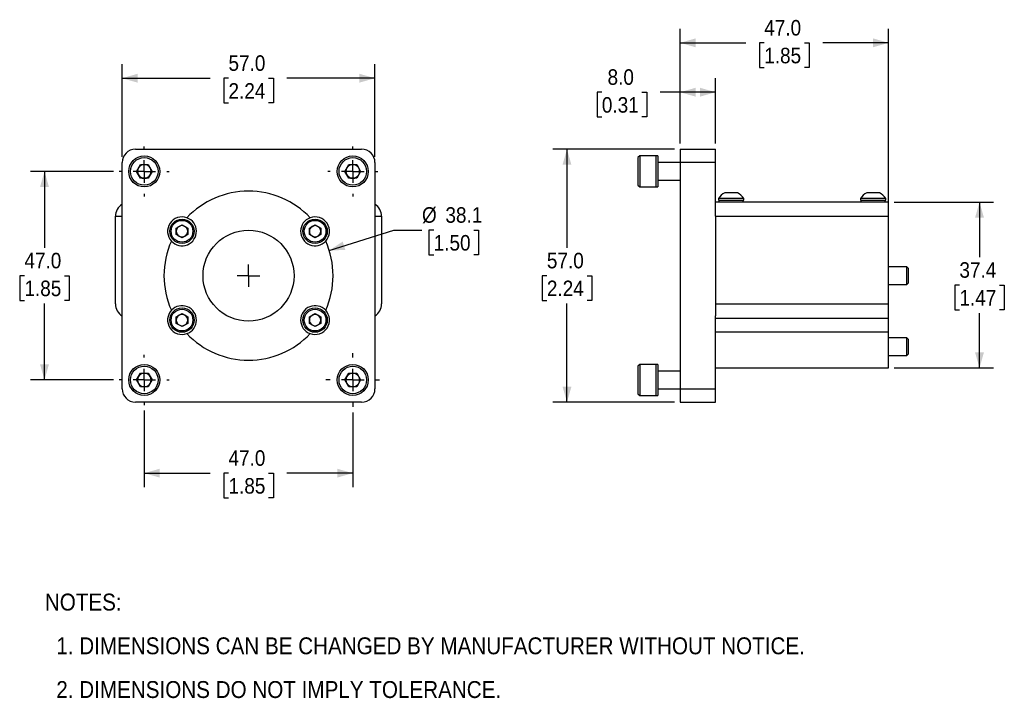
# Model space of a CAD drawing. Header units: millimetres. Extents: x 4 to 432, y 0 to 276.
# Tile 1 of 6: x 4 to 226, y 12 to 165. Entities that reach past the tile are written whole.
import ezdxf

# ---------------------------------------------------------------- set-up
doc = ezdxf.new("R2010")
doc.units = ezdxf.units.MM
doc.linetypes.add('SLD-Center', pattern=[19.05, 15.24, -1.27, 1.27, -1.27])
doc.linetypes.add('SLD-Solid', pattern=[0])
doc.layers.add('CENTER', color=40, linetype='SLD-Center')
doc.layers.add('DIMENSIONS', color=140, linetype='SLD-Solid', lineweight=25)
doc.layers.add('TEXT', color=140, linetype='SLD-Solid', lineweight=25)
doc.styles.add('SLDTEXTSTYLE0', font='GOTHIC.TTF', dxfattribs={"width": 0.913})
doc.dimstyles.new('SLDDIMSTYLE0', dxfattribs={"dimtxt": 3.5, "dimasz": 3.5, "dimexe": 0, "dimexo": 0.0625, "dimgap": 0.875, "dimtad": 0, "dimtih": 1, "dimtoh": 1, "dimdec": 1, "dimrnd": 1e-09, "dimzin": 4, "dimdsep": 46, "dimtxsty": 'SLDTEXTSTYLE0', "dimsah": 1, "dimcen": 0.09, "dimadec": 0, "dimazin": 1, "dimtfac": 1, "dimtdec": 1, "dimtofl": 0, "dimtmove": 0, "dimatfit": 3, "dimfxl": 0, "dimfrac": 2, "dimtolj": 1, "dimtzin": 12, "dimarcsym": 0})
doc.dimstyles.new('SLDDIMSTYLE1', dxfattribs={"dimtxt": 3.5, "dimasz": 3.5, "dimexe": 0, "dimexo": 0.0625, "dimgap": 0.875, "dimtad": 0, "dimtih": 1, "dimtoh": 1, "dimdec": 1, "dimrnd": 1e-09, "dimzin": 12, "dimdsep": 46, "dimtxsty": 'SLDTEXTSTYLE0', "dimsah": 1, "dimcen": 0.09, "dimadec": 0, "dimazin": 3, "dimtfac": 1, "dimtdec": 1, "dimtofl": 0, "dimtmove": 0, "dimatfit": 3, "dimfxl": 0, "dimfrac": 2, "dimtolj": 1, "dimtzin": 12, "dimarcsym": 0})
doc.dimstyles.new('SLDDIMSTYLE5', dxfattribs={"dimtxt": 3.5, "dimasz": 3.5, "dimexe": 0, "dimexo": 0.0625, "dimgap": 0.875, "dimtad": 0, "dimtih": 1, "dimtoh": 1, "dimdec": 1, "dimrnd": 1e-09, "dimzin": 12, "dimdsep": 46, "dimtxsty": 'SLDTEXTSTYLE0', "dimsah": 1, "dimcen": 0, "dimadec": 0, "dimazin": 3, "dimtfac": 1, "dimtdec": 1, "dimtofl": 0, "dimtmove": 0, "dimatfit": 3, "dimfxl": 0, "dimfrac": 2, "dimtolj": 1, "dimtzin": 12, "dimarcsym": 0})

# ---------------------------------------------------------------- blocks, each defined once
blk = doc.blocks.new('SW_NOTE_0_2')
at = {"layer": 'TEXT', "color": 0, "char_height": 3.81, "attachment_point": 1, "style": 'SLDTEXTSTYLE0'}
for s, insert in [('NOTES:', (0, 4.87)), ('  1. DIMENSIONS CAN BE CHANGED BY MANUFACTURER WITHOUT NOTICE.', (0, -4.99)), ('  2. DIMENSIONS DO NOT IMPLY TOLERANCE.', (0, -14.84))]:
    blk.add_mtext(s, dxfattribs=dict(at, insert=insert))
blk = doc.blocks.new('_D')
at = {"layer": 'DIMENSIONS'}
for p, q in [((152.47, 136.69), (152.47, 151.45)), ((160.47, 136.69), (160.47, 151.45)), ((134.83, 148.25), (133.76, 148.25)), ((133.76, 148.25), (133.76, 142.69)), ((143.88, 148.25), (144.94, 148.25)), ((144.94, 148.25), (144.94, 142.69)), ((152.47, 148.27), (148.01, 148.27)), ((160.47, 148.27), (152.47, 148.27)), ((133.76, 142.69), (134.83, 142.69)), ((144.94, 142.69), (143.88, 142.69))]:
    blk.add_line(p, q, dxfattribs=at)
for points in [[(152.47, 148.27), (155.97, 147.27), (155.97, 149.27)], [(160.47, 148.27), (156.97, 149.27), (156.97, 147.27)]]:
    blk.add_solid(points, dxfattribs=at)
at = {"layer": 'DIMENSIONS', "char_height": 3.5, "attachment_point": 1, "style": 'SLDTEXTSTYLE0'}
for s, insert in [('8.0', (136.12, 153.43)), ('0.31', (134.83, 147.16))]:
    blk.add_mtext(s, dxfattribs=dict(at, insert=insert))
blk = doc.blocks.new('_D_1')
at = {"layer": 'DIMENSIONS'}
for p, q in [((152.47, 136.69), (152.47, 162.56)), ((199.47, 121.58), (199.47, 162.56)), ((152.47, 159.39), (167.31, 159.39)), ((171.44, 159.36), (170.38, 159.36)), ((170.38, 159.36), (170.38, 153.81)), ((180.5, 159.36), (181.56, 159.36)), ((181.56, 159.36), (181.56, 153.81)), ((199.47, 159.39), (184.63, 159.39)), ((170.38, 153.81), (171.44, 153.81)), ((181.56, 153.81), (180.5, 153.81))]:
    blk.add_line(p, q, dxfattribs=at)
for points in [[(152.47, 159.39), (155.97, 158.39), (155.97, 160.39)], [(199.47, 159.39), (195.97, 160.39), (195.97, 158.39)]]:
    blk.add_solid(points, dxfattribs=at)
at = {"layer": 'DIMENSIONS', "char_height": 3.5, "attachment_point": 1, "style": 'SLDTEXTSTYLE0'}
for s, insert in [('47.0', (171.44, 164.54)), ('1.85', (171.44, 158.28))]:
    blk.add_mtext(s, dxfattribs=dict(at, insert=insert))
blk = doc.blocks.new('_D_2')
at = {"layer": 'DIMENSIONS'}
for p, q in [((200.74, 123.49), (223.15, 123.49)), ((219.97, 123.49), (219.97, 111.1)), ((215.44, 104.78), (214.38, 104.78)), ((214.38, 104.78), (214.38, 99.22)), ((224.5, 104.78), (225.56, 104.78)), ((225.56, 104.78), (225.56, 99.22)), ((214.38, 99.22), (215.44, 99.22)), ((219.97, 86.12), (219.97, 98.51)), ((225.56, 99.22), (224.5, 99.22)), ((200.74, 86.12), (223.15, 86.12))]:
    blk.add_line(p, q, dxfattribs=at)
for points in [[(219.97, 123.49), (218.97, 119.99), (220.97, 119.99)], [(219.97, 86.12), (220.97, 89.62), (218.97, 89.62)]]:
    blk.add_solid(points, dxfattribs=at)
at = {"layer": 'DIMENSIONS', "char_height": 3.5, "attachment_point": 1, "style": 'SLDTEXTSTYLE0'}
for s, insert in [('37.4', (215.44, 109.96)), ('1.47', (215.44, 103.69))]:
    blk.add_mtext(s, dxfattribs=dict(at, insert=insert))
blk = doc.blocks.new('_D_3')
at = {"layer": 'DIMENSIONS'}
for p, q in [((151.2, 135.42), (123.79, 135.42)), ((126.97, 135.42), (126.97, 113.22)), ((122.44, 106.9), (121.37, 106.9)), ((121.37, 106.9), (121.37, 101.34)), ((131.49, 106.9), (132.56, 106.9)), ((132.56, 106.9), (132.56, 101.34)), ((121.37, 101.34), (122.44, 101.34)), ((126.97, 78.42), (126.97, 100.63)), ((132.56, 101.34), (131.49, 101.34)), ((151.2, 78.42), (123.79, 78.42))]:
    blk.add_line(p, q, dxfattribs=at)
for points in [[(126.97, 135.42), (125.97, 131.92), (127.97, 131.92)], [(126.97, 78.42), (127.97, 81.92), (125.97, 81.92)]]:
    blk.add_solid(points, dxfattribs=at)
at = {"layer": 'DIMENSIONS', "char_height": 3.5, "attachment_point": 1, "style": 'SLDTEXTSTYLE0'}
for s, insert in [('57.0', (122.44, 112.08)), ('2.24', (122.44, 105.81))]:
    blk.add_mtext(s, dxfattribs=dict(at, insert=insert))
blk = doc.blocks.new('_D_9')
at = {"layer": 'DIMENSIONS'}
for p, q in [((24.77, 130.42), (6.01, 130.42)), ((9.18, 130.42), (9.18, 113.22)), ((4.65, 106.9), (3.59, 106.9)), ((3.59, 106.9), (3.59, 101.34)), ((13.71, 106.9), (14.77, 106.9)), ((14.77, 106.9), (14.77, 101.34)), ((3.59, 101.34), (4.65, 101.34)), ((9.18, 83.42), (9.18, 100.63)), ((14.77, 101.34), (13.71, 101.34)), ((24.77, 83.42), (6.01, 83.42))]:
    blk.add_line(p, q, dxfattribs=at)
for points in [[(9.18, 130.42), (8.18, 126.92), (10.18, 126.92)], [(9.18, 83.42), (10.18, 86.92), (8.18, 86.92)]]:
    blk.add_solid(points, dxfattribs=at)
at = {"layer": 'DIMENSIONS', "char_height": 3.5, "attachment_point": 1, "style": 'SLDTEXTSTYLE0'}
for s, insert in [('47.0', (4.65, 112.08)), ('1.85', (4.65, 105.81))]:
    blk.add_mtext(s, dxfattribs=dict(at, insert=insert))
blk = doc.blocks.new('_D_10')
at = {"layer": 'DIMENSIONS'}
for p, q in [((31.68, 76.51), (31.68, 59.25)), ((78.68, 76.11), (78.68, 59.25)), ((31.68, 62.42), (46.52, 62.42)), ((50.66, 62.4), (49.59, 62.4)), ((49.59, 62.4), (49.59, 56.84)), ((59.71, 62.4), (60.77, 62.4)), ((60.77, 62.4), (60.77, 56.84)), ((78.68, 62.42), (63.84, 62.42)), ((49.59, 56.84), (50.66, 56.84)), ((60.77, 56.84), (59.71, 56.84))]:
    blk.add_line(p, q, dxfattribs=at)
for points in [[(31.68, 62.42), (35.18, 61.42), (35.18, 63.42)], [(78.68, 62.42), (75.18, 63.42), (75.18, 61.42)]]:
    blk.add_solid(points, dxfattribs=at)
at = {"layer": 'DIMENSIONS', "char_height": 3.5, "attachment_point": 1, "style": 'SLDTEXTSTYLE0'}
for s, insert in [('47.0', (50.66, 67.58)), ('1.85', (50.66, 61.31))]:
    blk.add_mtext(s, dxfattribs=dict(at, insert=insert))
blk = doc.blocks.new('_D_11')
at = {"layer": 'DIMENSIONS'}
for p, q in [((26.68, 133.69), (26.68, 154.6)), ((83.68, 133.69), (83.68, 154.6)), ((26.68, 151.42), (46.52, 151.42)), ((50.66, 151.4), (49.59, 151.4)), ((49.59, 151.4), (49.59, 145.84)), ((59.71, 151.4), (60.77, 151.4)), ((60.77, 151.4), (60.77, 145.84)), ((83.68, 151.42), (63.84, 151.42)), ((49.59, 145.84), (50.66, 145.84)), ((60.77, 145.84), (59.71, 145.84))]:
    blk.add_line(p, q, dxfattribs=at)
for points in [[(26.68, 151.42), (30.18, 150.42), (30.18, 152.42)], [(83.68, 151.42), (80.18, 152.42), (80.18, 150.42)]]:
    blk.add_solid(points, dxfattribs=at)
at = {"layer": 'DIMENSIONS', "char_height": 3.5, "attachment_point": 1, "style": 'SLDTEXTSTYLE0'}
for s, insert in [('57.0', (50.66, 156.58)), ('2.24', (50.66, 150.31))]:
    blk.add_mtext(s, dxfattribs=dict(at, insert=insert))
blk = doc.blocks.new('_D_12')
at = {"layer": 'DIMENSIONS'}
for p, q in [((73.37, 112.62), (87.93, 117.17)), ((87.93, 117.17), (94.28, 117.17)), ((96.92, 117.17), (95.85, 117.17)), ((95.85, 117.17), (95.85, 111.61)), ((105.97, 117.17), (107.04, 117.17)), ((107.04, 117.17), (107.04, 111.61)), ((95.85, 111.61), (96.92, 111.61)), ((107.04, 111.61), (105.97, 111.61))]:
    blk.add_line(p, q, dxfattribs=at)
blk.add_solid([(73.37, 112.62), (77.01, 112.71), (76.42, 114.61)], dxfattribs=at)
at = {"layer": 'DIMENSIONS', "char_height": 3.5, "attachment_point": 1, "style": 'SLDTEXTSTYLE0'}
for s, insert in [('%%c', (94.28, 122.35)), ('38.1', (99.56, 122.35)), ('1.50', (96.92, 116.08))]:
    blk.add_mtext(s, dxfattribs=dict(at, insert=insert))
blk = doc.blocks.new('SW_CENTERMARKSYMBOL_4')
at = {"layer": 'CENTER', "color": 0}
for p, q in [((0, 5.08), (0, 5.64)), ((0, 0), (0, 2.54)), ((-5.08, 0), (-5.64, 0)), ((0, 0), (-2.54, 0)), ((0, 0), (0, -2.54)), ((0, 0), (2.54, 0)), ((5.08, 0), (5.64, 0)), ((0, -5.08), (0, -5.64))]:
    blk.add_line(p, q, dxfattribs=at)
blk = doc.blocks.new('SW_CENTERMARKSYMBOL_5')
at = {"layer": 'CENTER', "color": 0}
for p, q in [((0, 5.08), (0, 5.64)), ((0, 0), (0, 2.54)), ((-5.08, 0), (-5.64, 0)), ((0, 0), (-2.54, 0)), ((0, 0), (0, -2.54)), ((0, 0), (2.54, 0)), ((5.08, 0), (5.64, 0)), ((0, -5.08), (0, -5.64))]:
    blk.add_line(p, q, dxfattribs=at)
blk = doc.blocks.new('SW_CENTERMARKSYMBOL_6')
at = {"layer": 'CENTER', "color": 0}
for p, q in [((0, 5.08), (0, 6.04)), ((0, 0), (0, 2.54)), ((-5.08, 0), (-6.04, 0)), ((0, 0), (-2.54, 0)), ((0, 0), (0, -2.54)), ((0, 0), (2.54, 0)), ((5.08, 0), (6.04, 0)), ((0, -5.08), (0, -6.04))]:
    blk.add_line(p, q, dxfattribs=at)
blk = doc.blocks.new('SW_CENTERMARKSYMBOL_7')
at = {"layer": 'CENTER', "color": 0}
for p, q in [((0, 5.08), (0, 5.64)), ((0, 0), (0, 2.54)), ((-5.08, 0), (-5.64, 0)), ((0, 0), (-2.54, 0)), ((0, 0), (0, -2.54)), ((0, 0), (2.54, 0)), ((5.08, 0), (5.64, 0)), ((0, -5.08), (0, -5.64))]:
    blk.add_line(p, q, dxfattribs=at)
blk = doc.blocks.new('SW_CENTERMARKSYMBOL_8')
at = {"layer": 'CENTER', "color": 0}
for q in [(0, 2.54), (-2.54, 0), (0, -2.54), (2.54, 0)]:
    blk.add_line((0, 0), q, dxfattribs=at)

msp = doc.modelspace()

# ---------------------------------------------------------------- linework, layer by layer
for p, q in [((29.68, 135.42), (80.68, 135.42)), ((152.47, 135.42), (160.47, 135.42)), ((152.47, 135.42), (152.47, 132.42)), ((160.47, 132.42), (160.47, 135.42)), ((143.37, 133.92), (142.97, 133.52)), ((142.97, 133.52), (142.97, 127.32)), ((146.97, 133.92), (143.37, 133.92)), ((143.37, 133.92), (143.37, 126.92)), ((147.47, 133.92), (146.97, 133.92)), ((146.97, 133.92), (146.97, 126.92)), ((147.47, 133.92), (147.47, 126.92)), ((26.68, 81.42), (26.68, 132.42)), ((29.91, 130.42), (30.79, 131.96)), ((30.79, 131.96), (32.57, 131.96)), ((32.57, 131.96), (33.45, 130.42)), ((76.91, 130.42), (77.79, 131.96)), ((77.79, 131.96), (79.57, 131.96)), ((79.57, 131.96), (80.45, 130.42)), ((83.68, 132.42), (83.68, 81.42)), ((152.47, 132.42), (147.47, 132.42)), ((160.47, 132.42), (152.47, 132.42)), ((152.47, 132.42), (152.47, 81.42)), ((160.47, 123.01), (160.47, 132.42)), ((30.79, 128.89), (29.91, 130.42)), ((32.57, 128.89), (30.79, 128.89)), ((33.45, 130.42), (32.57, 128.89)), ((77.79, 128.89), (76.91, 130.42)), ((79.57, 128.89), (77.79, 128.89)), ((80.45, 130.42), (79.57, 128.89)), ((142.97, 127.32), (143.37, 126.92)), ((143.37, 126.92), (146.97, 126.92)), ((146.97, 126.92), (147.47, 126.92)), ((147.47, 128.42), (152.47, 128.42)), ((161.12, 124.32), (161.12, 123.94)), ((163.97, 124.32), (161.12, 124.32)), ((166.82, 124.32), (163.97, 124.32)), ((166.82, 123.94), (166.82, 124.32)), ((193.12, 124.32), (193.12, 123.94)), ((195.97, 124.32), (193.12, 124.32)), ((198.82, 124.32), (195.97, 124.32)), ((198.82, 123.94), (198.82, 124.32)), ((199.47, 123.49), (160.47, 123.49)), ((160.47, 120.31), (160.47, 123.01)), ((161.12, 123.94), (163.97, 123.94)), ((161.22, 123.94), (161.22, 123.49)), ((163.97, 123.94), (166.82, 123.94)), ((166.72, 123.49), (166.72, 123.94)), ((193.12, 123.94), (195.97, 123.94)), ((193.22, 123.94), (193.22, 123.49)), ((195.97, 123.94), (198.82, 123.94)), ((198.72, 123.49), (198.72, 123.94)), ((199.47, 120.31), (199.47, 123.49)), ((25.18, 120.31), (26.68, 120.31)), ((25.18, 100.55), (25.18, 120.31)), ((83.68, 120.31), (85.18, 120.31)), ((85.18, 120.31), (85.18, 100.55)), ((160.47, 120.31), (199.47, 120.31)), ((160.47, 120.31), (160.47, 100.55)), ((199.47, 100.55), (199.47, 120.31)), ((38.9, 117.66), (40.18, 118.4)), ((38.9, 116.18), (38.9, 117.66)), ((40.18, 118.4), (41.46, 117.66)), ((41.46, 117.66), (41.46, 116.18)), ((68.9, 117.66), (70.18, 118.4)), ((68.9, 116.18), (68.9, 117.66)), ((70.18, 118.4), (71.46, 117.66)), ((71.46, 117.66), (71.46, 116.18)), ((40.18, 115.45), (38.9, 116.18)), ((41.46, 116.18), (40.18, 115.45)), ((70.18, 115.45), (68.9, 116.18)), ((71.46, 116.18), (70.18, 115.45)), ((203.58, 108.92), (199.47, 108.92)), ((203.97, 108.53), (203.58, 108.92)), ((203.58, 106.92), (203.58, 108.92)), ((203.58, 104.92), (203.58, 106.92)), ((203.97, 106.92), (203.97, 108.53)), ((203.97, 105.31), (203.97, 106.92)), ((199.47, 104.92), (203.58, 104.92)), ((203.58, 104.92), (203.97, 105.31)), ((160.47, 100.55), (199.47, 100.55)), ((160.47, 100.55), (160.47, 97.85)), ((199.47, 97.37), (199.47, 100.55)), ((38.9, 97.66), (40.18, 98.4)), ((40.18, 98.4), (41.46, 97.66)), ((68.9, 97.66), (70.18, 98.4)), ((70.18, 98.4), (71.46, 97.66)), ((160.47, 81.42), (160.47, 97.85)), ((38.9, 96.18), (38.9, 97.66)), ((40.18, 95.45), (38.9, 96.18)), ((41.46, 96.18), (40.18, 95.45)), ((41.46, 97.66), (41.46, 96.18)), ((68.9, 96.18), (68.9, 97.66)), ((70.18, 95.45), (68.9, 96.18)), ((71.46, 96.18), (70.18, 95.45)), ((71.46, 97.66), (71.46, 96.18)), ((160.47, 97.37), (199.47, 97.37)), ((199.47, 94.2), (199.47, 97.37)), ((199.47, 94.2), (160.47, 94.2)), ((199.47, 86.12), (199.47, 94.2)), ((203.58, 92.92), (199.47, 92.92)), ((203.97, 92.53), (203.58, 92.92)), ((203.58, 90.92), (203.58, 92.92)), ((203.97, 90.92), (203.97, 92.53)), ((199.47, 88.92), (203.58, 88.92)), ((203.58, 88.92), (203.58, 90.92)), ((203.58, 88.92), (203.97, 89.31)), ((203.97, 89.31), (203.97, 90.92)), ((143.37, 86.92), (142.97, 86.52)), ((146.97, 86.92), (143.37, 86.92)), ((143.37, 86.92), (143.37, 79.92)), ((147.47, 86.92), (146.97, 86.92)), ((146.97, 86.92), (146.97, 79.92)), ((147.47, 86.92), (147.47, 79.92)), ((29.91, 83.42), (30.79, 84.96)), ((30.79, 84.96), (32.57, 84.96)), ((32.57, 84.96), (33.45, 83.42)), ((76.91, 83.42), (77.79, 84.96)), ((77.79, 84.96), (79.57, 84.96)), ((79.57, 84.96), (80.45, 83.42)), ((142.97, 86.52), (142.97, 80.32)), ((152.47, 85.42), (147.47, 85.42)), ((160.47, 86.12), (199.47, 86.12)), ((30.79, 81.89), (29.91, 83.42)), ((33.45, 83.42), (32.57, 81.89)), ((77.79, 81.89), (76.91, 83.42)), ((80.45, 83.42), (79.57, 81.89)), ((32.57, 81.89), (30.79, 81.89)), ((79.57, 81.89), (77.79, 81.89)), ((142.97, 80.32), (143.37, 79.92)), ((143.37, 79.92), (146.97, 79.92)), ((146.97, 79.92), (147.47, 79.92)), ((147.47, 81.42), (152.47, 81.42)), ((152.47, 81.42), (160.47, 81.42)), ((152.47, 81.42), (152.47, 78.42)), ((160.47, 78.42), (160.47, 81.42)), ((80.68, 78.42), (29.68, 78.42)), ((152.47, 78.42), (160.47, 78.42))]:
    msp.add_line(p, q)
for centre, radius in [((31.68, 130.42), 3.5), ((31.68, 130.42), 3.1), ((78.68, 130.42), 3.5), ((78.68, 130.42), 3.1), ((40.18, 116.92), 2.75), ((40.18, 116.92), 2.45), ((70.18, 116.92), 2.75), ((70.18, 116.92), 2.45), ((55.18, 106.92), 10.25), ((40.18, 96.92), 2.75), ((40.18, 96.92), 2.45), ((70.18, 96.92), 2.75), ((70.18, 96.92), 2.45), ((31.68, 83.42), 3.5), ((78.68, 83.42), 3.5), ((31.68, 83.42), 3.1), ((78.68, 83.42), 3.1)]:
    msp.add_circle(centre, radius)
for centre, radius, start, end in [((29.68, 132.42), 3, 90, 180), ((80.68, 132.42), 3, 0, 90), ((31.68, 130.42), 1.54, 150, 210), ((31.68, 130.42), 1.54, 90, 150), ((31.68, 130.42), 1.54, 30, 90), ((31.68, 130.42), 1.54, 330, 30), ((78.68, 130.42), 1.54, 150, 210), ((78.68, 130.42), 1.54, 90, 150), ((78.68, 130.42), 1.54, 30, 90), ((78.68, 130.42), 1.54, 330, 30), ((31.68, 130.42), 1.54, 210, 270), ((31.68, 130.42), 1.54, 270, 330), ((78.68, 130.42), 1.54, 210, 270), ((78.68, 130.42), 1.54, 270, 330), ((55.18, 106.92), 19.06, 43.2232, 136.7768), ((163.97, 122.55), 3.35, 115.1676, 148.2537), ((163.97, 122.55), 3.35, 31.7463, 64.8477), ((195.97, 122.55), 3.35, 115.1676, 148.2537), ((195.97, 122.55), 3.35, 31.7463, 64.8477), ((28.36, 120.31), 3.18, 121.8407, 180), ((82.01, 120.31), 3.17, 0, 58.1593), ((40.18, 116.92), 3.25, 70.0419, 222.5779), ((40.18, 116.92), 3.25, 222.5779, 70.0419), ((70.18, 116.92), 3.25, 109.9581, 317.4221), ((70.18, 116.92), 3.25, 317.4221, 109.9581), ((40.18, 116.92), 1.28, 120, 180), ((40.18, 116.92), 1.28, 60, 120), ((40.18, 116.92), 1.28, 0, 60), ((70.18, 116.92), 1.28, 120, 180), ((70.18, 116.92), 1.28, 60, 120), ((70.18, 116.92), 1.28, 0, 60), ((40.18, 116.92), 1.28, 180, 240), ((40.18, 116.92), 1.28, 240, 300), ((40.18, 116.92), 1.28, 300, 0), ((70.18, 116.92), 1.28, 180, 240), ((70.18, 116.92), 1.28, 240, 300), ((70.18, 116.92), 1.28, 300, 0), ((55.18, 106.92), 19.06, 155.8431, 204.1569), ((55.18, 106.92), 19.06, 335.8431, 24.1569), ((28.36, 100.55), 3.18, 180, 238.1593), ((40.18, 96.92), 3.25, 289.9581, 137.4221), ((70.18, 96.92), 3.25, 42.5779, 250.0419), ((82.01, 100.55), 3.17, 301.8407, 0), ((40.18, 96.92), 3.25, 137.4221, 289.9581), ((40.18, 96.92), 1.28, 120, 180), ((40.18, 96.92), 1.28, 60, 120), ((40.18, 96.92), 1.28, 0, 60), ((70.18, 96.92), 1.28, 120, 180), ((70.18, 96.92), 3.25, 250.0419, 42.5779), ((70.18, 96.92), 1.28, 60, 120), ((70.18, 96.92), 1.28, 0, 60), ((40.18, 96.92), 1.28, 180, 240), ((40.18, 96.92), 1.28, 240, 300), ((40.18, 96.92), 1.28, 300, 0), ((70.18, 96.92), 1.28, 180, 240), ((70.18, 96.92), 1.28, 240, 300), ((70.18, 96.92), 1.28, 300, 0), ((55.18, 106.92), 19.06, 223.2232, 316.7768), ((31.68, 83.42), 1.54, 90, 150), ((31.68, 83.42), 1.54, 30, 90), ((78.68, 83.42), 1.54, 90, 150), ((78.68, 83.42), 1.54, 30, 90), ((31.68, 83.42), 1.54, 150, 210), ((31.68, 83.42), 1.54, 210, 270), ((31.68, 83.42), 1.54, 270, 330), ((31.68, 83.42), 1.54, 330, 30), ((78.68, 83.42), 1.54, 150, 210), ((78.68, 83.42), 1.54, 210, 270), ((78.68, 83.42), 1.54, 270, 330), ((78.68, 83.42), 1.54, 330, 30), ((29.68, 81.42), 3, 180, 270), ((80.68, 81.42), 3, 270, 0)]:
    msp.add_arc(centre, radius, start, end)
for points, knots in [([(165.4, 125.59), (165.38, 125.59), (165.35, 125.59), (165.1, 125.59), (164.74, 125.59), (164.29, 125.59), (163.8, 125.59), (163.33, 125.59), (162.94, 125.59), (162.65, 125.59), (162.57, 125.59), (162.54, 125.59), (162.55, 125.59), (162.55, 125.59)], [0, 0, 0, 0, 0.1073624, 0.2147245, 0.3220869, 0.4294489, 0.5368115, 0.6441738, 0.7515361, 0.8588983, 0.9662605, 0.9999052, 1, 1, 1, 1]), ([(197.4, 125.59), (197.38, 125.59), (197.35, 125.59), (197.1, 125.59), (196.74, 125.59), (196.29, 125.59), (195.8, 125.59), (195.33, 125.59), (194.94, 125.59), (194.65, 125.59), (194.57, 125.59), (194.54, 125.59), (194.55, 125.59), (194.55, 125.59)], [0, 0, 0, 0, 0.107362, 0.214724, 0.322087, 0.429449, 0.536811, 0.644174, 0.751536, 0.858898, 0.966261, 0.999905, 1, 1, 1, 1])]:
    msp.add_open_spline(points, degree=3, knots=knots)

# ---------------------------------------------------------------- block references
at = {"layer": 'CENTER'}
for name, p in [('SW_CENTERMARKSYMBOL_4', (31.68, 130.42)), ('SW_CENTERMARKSYMBOL_7', (78.68, 130.42)), ('SW_CENTERMARKSYMBOL_8', (55.18, 106.92)), ('SW_CENTERMARKSYMBOL_5', (31.68, 83.42)), ('SW_CENTERMARKSYMBOL_6', (78.68, 83.42))]:
    msp.add_blockref(name, p, dxfattribs=at)
at = {"layer": 'TEXT'}
msp.add_blockref('SW_NOTE_0_2', (9.26, 30.41), dxfattribs=at)

# ---------------------------------------------------------------- dimensions: what is measured, and where the dimension line sits
at = {"layer": 'DIMENSIONS'}
for base, p1, p2, picture, middle in [((199.47, 159.39), (152.47, 135.42), (199.47, 120.31), '_D_1', (175.97, 159.39)), ((83.68, 151.42), (26.68, 132.42), (83.68, 132.42), '_D_11', (55.18, 151.42)), ((160.47, 148.27), (152.47, 135.42), (160.47, 135.42), '_D', (139.35, 148.27)), ((78.68, 62.42), (31.68, 77.78), (78.68, 77.38), '_D_10', (55.18, 62.42))]:
    dim = msp.add_linear_dim(base=base, p1=p1, p2=p2, dimstyle='SLDDIMSTYLE0', dxfattribs=at)
    dim.commit()
    dim.dimension.update_dxf_attribs({"geometry": picture, "text_midpoint": middle, "dimtype": 160})
for base, p1, p2, dimstyle, picture, middle in [((126.97, 78.42), (152.47, 135.42), (152.47, 78.42), 'SLDDIMSTYLE0', '_D_3', (126.97, 106.92)), ((9.18, 83.42), (26.04, 130.42), (26.04, 83.42), 'SLDDIMSTYLE0', '_D_9', (9.18, 106.92)), ((219.97, 86.12), (199.47, 123.49), (199.47, 86.12), 'SLDDIMSTYLE1', '_D_2', (219.97, 104.8))]:
    dim = msp.add_linear_dim(base=base, p1=p1, p2=p2, angle=90, dimstyle=dimstyle, dxfattribs=at)
    dim.commit()
    dim.dimension.update_dxf_attribs({"geometry": picture, "text_midpoint": middle, "dimtype": 160})
dim = msp.add_diameter_dim_2p(p1=(36.99, 101.23), p2=(73.37, 112.62), dimstyle='SLDDIMSTYLE5', dxfattribs=at)
dim.commit()
dim.dimension.update_dxf_attribs({"geometry": '_D_12', "text_midpoint": (101.44, 117.17), "dimtype": 163})

doc.saveas('drawing.dxf')
